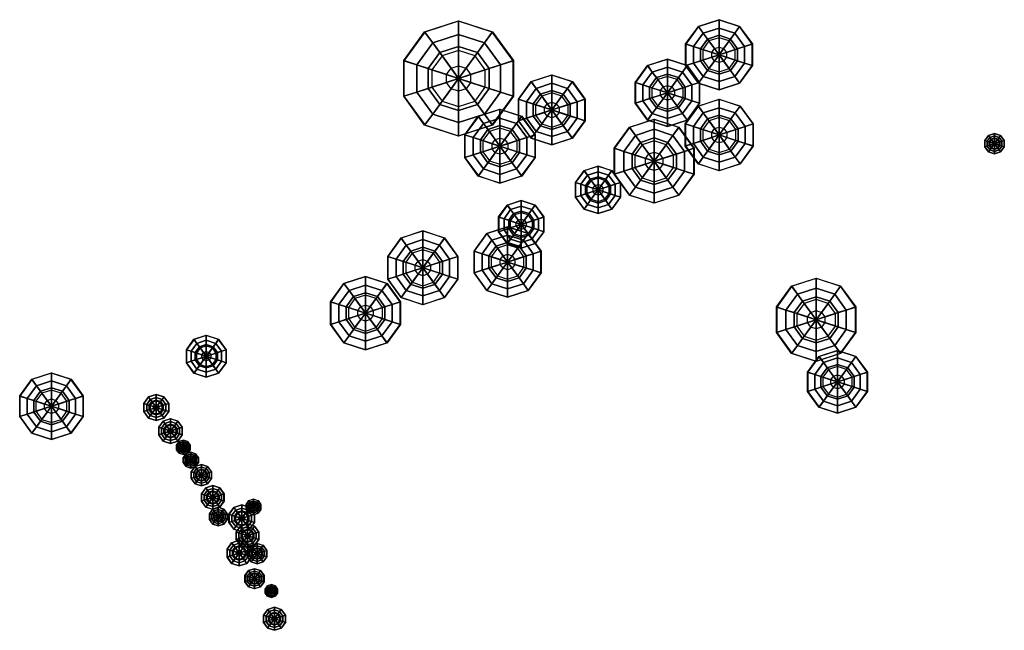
# Model space of a CAD drawing. Header units: metres. Extents: x 530758 to 531158, y 180249 to 180519.
# Tile 2 of 10: x 531008 to 531156, y 180253 to 180344. Entities that reach past the tile are written whole.
import ezdxf

# ---------------------------------------------------------------- set-up
doc = ezdxf.new("R2010")
doc.units = ezdxf.units.M
doc.header["$MEASUREMENT"] = 0
doc.layers.add('Deciduous_Trees_Canopies', color=7, linetype='Continuous', true_color=0x007f00)
doc.layers.add('Deciduous_Trees_Trunks', color=34, linetype='Continuous')

# ---------------------------------------------------------------- blocks, each defined once
blk = doc.blocks.new('tree-deciduous-3dfaces')
at = {"layer": 'Deciduous_Trees_Canopies'}
for points in [[(0, 0.3992, 0.8406), (-0.2346, 0.3229, 0.8406), (-0.308, 0.424, 0.6623), (0, 0.524, 0.6623)], [(-0.308, 0.424, 0.6623), (0, 0.524, 0.6623), (0, 0.5216, 0.4845), (-0.3066, 0.422, 0.4845)], [(0, 0.5216, 0.4845), (-0.3066, 0.422, 0.4845), (-0.2346, 0.3229, 0.3489), (0, 0.3992, 0.3489)], [(0.2346, 0.3229, 0.8406), (0, 0.3992, 0.8406), (0, 0.524, 0.6623), (0.308, 0.424, 0.6623)], [(0, 0.524, 0.6623), (0.308, 0.424, 0.6623), (0.3066, 0.422, 0.4845), (0, 0.5216, 0.4845)], [(0.3066, 0.422, 0.4845), (0, 0.5216, 0.4845), (0, 0.3992, 0.3489), (0.2346, 0.3229, 0.3489)], [(-0.2346, 0.3229, 0.8406), (-0.3796, 0.1234, 0.8406), (-0.4984, 0.1619, 0.6623), (-0.308, 0.424, 0.6623)], [(-0.4984, 0.1619, 0.6623), (-0.308, 0.424, 0.6623), (-0.3066, 0.422, 0.4845), (-0.4961, 0.1612, 0.4845)], [(-0.3066, 0.422, 0.4845), (-0.4961, 0.1612, 0.4845), (-0.3796, 0.1234, 0.3489), (-0.2346, 0.3229, 0.3489)], [(-0.1711, 0.2355, 0.9243), (0, 0.2911, 0.9243), (0, 0.3992, 0.8406), (-0.2346, 0.3229, 0.8406)], [(-0.2346, 0.3229, 0.3489), (0, 0.3992, 0.3489), (0, 0.2555, 0.2806), (-0.1502, 0.2067, 0.2806)], [(0, 0.2911, 0.9243), (0.1711, 0.2355, 0.9243), (0.2346, 0.3229, 0.8406), (0, 0.3992, 0.8406)], [(0, 0.3992, 0.3489), (0.2346, 0.3229, 0.3489), (0.1502, 0.2067, 0.2806), (0, 0.2555, 0.2806)], [(0.3796, 0.1234, 0.8406), (0.2346, 0.3229, 0.8406), (0.308, 0.424, 0.6623), (0.4984, 0.1619, 0.6623)], [(0.4961, 0.1612, 0.4845), (0.3066, 0.422, 0.4845), (0.2346, 0.3229, 0.3489), (0.3796, 0.1234, 0.3489)], [(0.308, 0.424, 0.6623), (0.4984, 0.1619, 0.6623), (0.4961, 0.1612, 0.4845), (0.3066, 0.422, 0.4845)], [(-0.2769, 0.09, 0.9243), (-0.1711, 0.2355, 0.9243), (-0.2346, 0.3229, 0.8406), (-0.3796, 0.1234, 0.8406)], [(-0.3796, 0.1234, 0.3489), (-0.2346, 0.3229, 0.3489), (-0.1502, 0.2067, 0.2806), (-0.243, 0.0789, 0.2806)], [(-0.0677, 0.0932, 0.9997), (0, 0.1152, 0.9997), (0, 0.2911, 0.9243), (-0.1711, 0.2355, 0.9243)], [(0, 0.1152, 0.9997), (0.0677, 0.0932, 0.9997), (0.1711, 0.2355, 0.9243), (0, 0.2911, 0.9243)], [(0.2346, 0.3229, 0.3489), (0.3796, 0.1234, 0.3489), (0.243, 0.0789, 0.2806), (0.1502, 0.2067, 0.2806)], [(0.1711, 0.2355, 0.9243), (0.2769, 0.09, 0.9243), (0.3796, 0.1234, 0.8406), (0.2346, 0.3229, 0.8406)], [(-0.1096, 0.0356, 0.9997), (-0.0677, 0.0932, 0.9997), (-0.1711, 0.2355, 0.9243), (-0.2769, 0.09, 0.9243)], [(-0.1502, 0.2067, 0.2806), (-0.243, 0.0789, 0.2806), (0, 0, 0.2806)], [(0, 0.2555, 0.2806), (-0.1502, 0.2067, 0.2806), (0, 0, 0.2806)], [(0.1502, 0.2067, 0.2806), (0, 0.2555, 0.2806), (0, 0, 0.2806)], [(0.243, 0.0789, 0.2806), (0.1502, 0.2067, 0.2806), (0, 0, 0.2806)], [(0.0677, 0.0932, 0.9997), (0.1096, 0.0356, 0.9997), (0.2769, 0.09, 0.9243), (0.1711, 0.2355, 0.9243)], [(-0.3796, 0.1234, 0.8406), (-0.3796, -0.1234, 0.8406), (-0.4984, -0.1619, 0.6623), (-0.4984, 0.1619, 0.6623)], [(-0.4984, -0.1619, 0.6623), (-0.4984, 0.1619, 0.6623), (-0.4961, 0.1612, 0.4845), (-0.4961, -0.1612, 0.4845)], [(-0.4961, 0.1612, 0.4845), (-0.4961, -0.1612, 0.4845), (-0.3796, -0.1234, 0.3489), (-0.3796, 0.1234, 0.3489)], [(-0.2769, -0.09, 0.9243), (-0.2769, 0.09, 0.9243), (-0.3796, 0.1234, 0.8406), (-0.3796, -0.1234, 0.8406)], [(-0.3796, -0.1234, 0.3489), (-0.3796, 0.1234, 0.3489), (-0.243, 0.0789, 0.2806), (-0.243, -0.0789, 0.2806)], [(-0.1096, -0.0356, 0.9997), (-0.1096, 0.0356, 0.9997), (-0.2769, 0.09, 0.9243), (-0.2769, -0.09, 0.9243)], [(-0.0677, 0.0932, 0.9997), (0, 0, 0.9997), (-0.1096, 0.0356, 0.9997)], [(0, 0.1152, 0.9997), (0, 0, 0.9997), (-0.0677, 0.0932, 0.9997)], [(0.0677, 0.0932, 0.9997), (0, 0, 0.9997), (0, 0.1152, 0.9997)], [(0.1096, 0.0356, 0.9997), (0, 0, 0.9997), (0.0677, 0.0932, 0.9997)], [(0.1096, 0.0356, 0.9997), (0.1096, -0.0356, 0.9997), (0.2769, -0.09, 0.9243), (0.2769, 0.09, 0.9243)], [(0.3796, 0.1234, 0.3489), (0.3796, -0.1234, 0.3489), (0.243, -0.0789, 0.2806), (0.243, 0.0789, 0.2806)], [(0.2769, 0.09, 0.9243), (0.2769, -0.09, 0.9243), (0.3796, -0.1234, 0.8406), (0.3796, 0.1234, 0.8406)], [(0.3796, -0.1234, 0.8406), (0.3796, 0.1234, 0.8406), (0.4984, 0.1619, 0.6623), (0.4984, -0.1619, 0.6623)], [(0.4961, -0.1612, 0.4845), (0.4961, 0.1612, 0.4845), (0.3796, 0.1234, 0.3489), (0.3796, -0.1234, 0.3489)], [(0.4984, 0.1619, 0.6623), (0.4984, -0.1619, 0.6623), (0.4961, -0.1612, 0.4845), (0.4961, 0.1612, 0.4845)], [(-0.243, 0.0789, 0.2806), (-0.243, -0.0789, 0.2806), (0, 0, 0.2806)], [(-0.1502, -0.2067, 0.2806), (0, -0.2555, 0.2806), (0, 0, 0.2806)], [(-0.1096, 0.0356, 0.9997), (0, 0, 0.9997), (-0.1096, -0.0356, 0.9997)], [(-0.0677, -0.0932, 0.9997), (0, 0, 0.9997), (0, -0.1152, 0.9997)], [(0.243, -0.0789, 0.2806), (0.243, 0.0789, 0.2806), (0, 0, 0.2806)], [(0.1096, -0.0356, 0.9997), (0, 0, 0.9997), (0.1096, 0.0356, 0.9997)], [(0, -0.1152, 0.9997), (0, 0, 0.9997), (0.0677, -0.0932, 0.9997)], [(0, -0.2555, 0.2806), (0.1502, -0.2067, 0.2806), (0, 0, 0.2806)], [(0.0677, -0.0932, 0.9997), (0, 0, 0.9997), (0.1096, -0.0356, 0.9997)], [(0.1502, -0.2067, 0.2806), (0.243, -0.0789, 0.2806), (0, 0, 0.2806)], [(-0.2346, -0.3229, 0.3489), (-0.3796, -0.1234, 0.3489), (-0.243, -0.0789, 0.2806), (-0.1502, -0.2067, 0.2806)], [(-0.0677, -0.0932, 0.9997), (-0.1096, -0.0356, 0.9997), (-0.2769, -0.09, 0.9243), (-0.1711, -0.2355, 0.9243)], [(-0.243, -0.0789, 0.2806), (-0.1502, -0.2067, 0.2806), (0, 0, 0.2806)], [(-0.1096, -0.0356, 0.9997), (0, 0, 0.9997), (-0.0677, -0.0932, 0.9997)], [(0.1096, -0.0356, 0.9997), (0.0677, -0.0932, 0.9997), (0.1711, -0.2355, 0.9243), (0.2769, -0.09, 0.9243)], [(0.3796, -0.1234, 0.3489), (0.2346, -0.3229, 0.3489), (0.1502, -0.2067, 0.2806), (0.243, -0.0789, 0.2806)], [(-0.3796, -0.1234, 0.8406), (-0.2346, -0.3229, 0.8406), (-0.308, -0.424, 0.6623), (-0.4984, -0.1619, 0.6623)], [(-0.308, -0.424, 0.6623), (-0.4984, -0.1619, 0.6623), (-0.4961, -0.1612, 0.4845), (-0.3066, -0.422, 0.4845)], [(-0.4961, -0.1612, 0.4845), (-0.3066, -0.422, 0.4845), (-0.2346, -0.3229, 0.3489), (-0.3796, -0.1234, 0.3489)], [(-0.1711, -0.2355, 0.9243), (-0.2769, -0.09, 0.9243), (-0.3796, -0.1234, 0.8406), (-0.2346, -0.3229, 0.8406)], [(0, -0.1152, 0.9997), (-0.0677, -0.0932, 0.9997), (-0.1711, -0.2355, 0.9243), (0, -0.2911, 0.9243)], [(0.0677, -0.0932, 0.9997), (0, -0.1152, 0.9997), (0, -0.2911, 0.9243), (0.1711, -0.2355, 0.9243)], [(0.2769, -0.09, 0.9243), (0.1711, -0.2355, 0.9243), (0.2346, -0.3229, 0.8406), (0.3796, -0.1234, 0.8406)], [(0.2346, -0.3229, 0.8406), (0.3796, -0.1234, 0.8406), (0.4984, -0.1619, 0.6623), (0.308, -0.424, 0.6623)], [(0.3066, -0.422, 0.4845), (0.4961, -0.1612, 0.4845), (0.3796, -0.1234, 0.3489), (0.2346, -0.3229, 0.3489)], [(0.4984, -0.1619, 0.6623), (0.308, -0.424, 0.6623), (0.3066, -0.422, 0.4845), (0.4961, -0.1612, 0.4845)], [(0, -0.3992, 0.3489), (-0.2346, -0.3229, 0.3489), (-0.1502, -0.2067, 0.2806), (0, -0.2555, 0.2806)], [(0, -0.2911, 0.9243), (-0.1711, -0.2355, 0.9243), (-0.2346, -0.3229, 0.8406), (0, -0.3992, 0.8406)], [(0.2346, -0.3229, 0.3489), (0, -0.3992, 0.3489), (0, -0.2555, 0.2806), (0.1502, -0.2067, 0.2806)], [(0.1711, -0.2355, 0.9243), (0, -0.2911, 0.9243), (0, -0.3992, 0.8406), (0.2346, -0.3229, 0.8406)], [(-0.2346, -0.3229, 0.8406), (0, -0.3992, 0.8406), (0, -0.524, 0.6623), (-0.308, -0.424, 0.6623)], [(-0.3066, -0.422, 0.4845), (0, -0.5216, 0.4845), (0, -0.3992, 0.3489), (-0.2346, -0.3229, 0.3489)], [(0, -0.3992, 0.8406), (0.2346, -0.3229, 0.8406), (0.308, -0.424, 0.6623), (0, -0.524, 0.6623)], [(0, -0.5216, 0.4845), (0.3066, -0.422, 0.4845), (0.2346, -0.3229, 0.3489), (0, -0.3992, 0.3489)], [(0, -0.524, 0.6623), (-0.308, -0.424, 0.6623), (-0.3066, -0.422, 0.4845), (0, -0.5216, 0.4845)], [(0.308, -0.424, 0.6623), (0, -0.524, 0.6623), (0, -0.5216, 0.4845), (0.3066, -0.422, 0.4845)]]:
    blk.add_3dface(points, dxfattribs=at)
at = {"layer": 'Deciduous_Trees_Trunks'}
for points in [[(-0.0214, 0.007, 0.5), (0, 0, 0.5), (-0.0133, 0.0182, 0.5)], [(-0.0133, 0.0182), (-0.0214, 0.007), (0, 0)], [(-0.0214, 0.007, 0.5), (-0.0133, 0.0182, 0.5), (-0.0133, 0.0182), (-0.0214, 0.007)], [(-0.0214, -0.007, 0.5), (0, 0, 0.5), (-0.0214, 0.007, 0.5)], [(-0.0214, 0.007), (-0.0214, -0.007), (0, 0)], [(-0.0214, -0.007, 0.5), (-0.0214, 0.007, 0.5), (-0.0214, 0.007), (-0.0214, -0.007)], [(-0.0133, 0.0182, 0.5), (0, 0, 0.5), (0, 0.0226, 0.5)], [(0, 0.0226), (-0.0133, 0.0182), (0, 0)], [(-0.0133, 0.0182, 0.5), (0, 0.0226, 0.5), (0, 0.0226), (-0.0133, 0.0182)], [(0, -0.0226, 0.5), (0, 0, 0.5), (-0.0133, -0.0182, 0.5)], [(-0.0133, -0.0182), (0, -0.0226), (0, 0)], [(0, 0.0226, 0.5), (0, 0, 0.5), (0.0133, 0.0182, 0.5)], [(0.0133, 0.0182), (0, 0.0226), (0, 0)], [(0, 0.0226, 0.5), (0.0133, 0.0182, 0.5), (0.0133, 0.0182), (0, 0.0226)], [(0.0133, 0.0182, 0.5), (0, 0, 0.5), (0.0214, 0.007, 0.5)], [(0.0214, 0.007), (0.0133, 0.0182), (0, 0)], [(0.0214, 0.007, 0.5), (0, 0, 0.5), (0.0214, -0.007, 0.5)], [(0.0214, -0.007), (0.0214, 0.007), (0, 0)], [(0.0133, -0.0182, 0.5), (0, 0, 0.5), (0, -0.0226, 0.5)], [(0, -0.0226), (0.0133, -0.0182), (0, 0)], [(0.0214, -0.007, 0.5), (0, 0, 0.5), (0.0133, -0.0182, 0.5)], [(0.0133, -0.0182), (0.0214, -0.007), (0, 0)], [(0.0133, 0.0182, 0.5), (0.0214, 0.007, 0.5), (0.0214, 0.007), (0.0133, 0.0182)], [(0.0214, 0.007, 0.5), (0.0214, -0.007, 0.5), (0.0214, -0.007), (0.0214, 0.007)], [(-0.0133, -0.0182, 0.5), (0, 0, 0.5), (-0.0214, -0.007, 0.5)], [(-0.0214, -0.007), (-0.0133, -0.0182), (0, 0)], [(-0.0133, -0.0182, 0.5), (-0.0214, -0.007, 0.5), (-0.0214, -0.007), (-0.0133, -0.0182)], [(0, -0.0226, 0.5), (-0.0133, -0.0182, 0.5), (-0.0133, -0.0182), (0, -0.0226)], [(0.0133, -0.0182, 0.5), (0, -0.0226, 0.5), (0, -0.0226), (0.0133, -0.0182)], [(0.0214, -0.007, 0.5), (0.0133, -0.0182, 0.5), (0.0133, -0.0182), (0.0214, -0.007)]]:
    blk.add_3dface(points, dxfattribs=at)

msp = doc.modelspace()

# ---------------------------------------------------------------- block references
for p, xscale, yscale, zscale in [((531073.93, 180335.26, 4.29), 16.48222066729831, 16.48222066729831, 13.89339415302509), ((531112.91, 180338.8, 4.22), 10.02758268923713, 10.02758268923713, 13.51666715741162), ((531105.19, 180333.11, 4.15), 9.641638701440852, 9.641638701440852, 12.52540829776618), ((531087.88, 180330.54, 4.26), 10.0014698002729, 10.0014698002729, 12.83922415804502), ((531112.95, 180326.8, 4.15), 10.21990920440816, 10.21990920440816, 11.59042286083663), ((531080.13, 180325.12, 4.29), 10.56645450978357, 10.56645450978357, 8.276973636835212), ((531103.21, 180322.87, 4.15), 11.98351092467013, 11.98351092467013, 11.59038830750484), ((531154.15, 180325.5, 4.63), 2.925260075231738, 2.925260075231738, 3.417903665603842), ((531094.8, 180318.58, 4.15), 6.786841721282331, 6.786841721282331, 7.510411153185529), ((531083.32, 180313.42, 4.24), 6.813536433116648, 6.813536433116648, 8.10914523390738), ((531081.27, 180307.78, 4.24), 10.06175145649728, 10.06175145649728, 13.57936016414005), ((531068.58, 180306.92, 4.32), 10.5511813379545, 10.5511813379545, 13.78801028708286), ((531060, 180300.13, 4.24), 10.49589461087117, 10.49589461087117, 8.326391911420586), ((531127.44, 180299.13, 3.88), 11.88179770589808, 11.88179770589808, 8.736912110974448), ((531036.18, 180293.67, 4.24), 5.994893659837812, 5.994893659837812, 6.407820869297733), ((531130.64, 180289.84, 3.86), 8.984178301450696, 8.984178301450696, 9.286348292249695), ((531013, 180286.18, 4.17), 9.527071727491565, 9.527071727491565, 11.20721724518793), ((531028.68, 180286, 4.29), 3.758739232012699, 3.758739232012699, 3.179667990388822), ((531030.82, 180282.47, 4.36), 3.549188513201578, 3.549188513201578, 3.309747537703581), ((531032.74, 180280.02, 4.39), 2.062205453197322, 2.062205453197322, 2.326856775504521), ((531033.86, 180278.12, 4.39), 2.271278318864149, 2.271278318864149, 2.731010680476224), ((531035.44, 180275.87, 4.43), 3.039410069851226, 3.039410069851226, 2.993470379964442), ((531037.14, 180272.53, 4.45), 3.392071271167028, 3.392071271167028, 3.571690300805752), ((531043.24, 180271.11, 4.41), 2.222790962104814, 2.222790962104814, 2.861154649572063), ((531037.97, 180269.67, 4.45), 2.667955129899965, 2.667955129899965, 3.374313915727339), ((531041.48, 180269.4, 4.42), 3.841222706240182, 3.841222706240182, 4.147434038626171), ((531042.35, 180266.8, 4.42), 3.387563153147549, 3.387563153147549, 3.451795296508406), ((531041.1, 180264.21, 4.41), 3.662139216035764, 3.662139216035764, 3.757677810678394), ((531043.77, 180264.13, 4.41), 2.912969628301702, 2.912969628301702, 3.159906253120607), ((531043.39, 180260.37, 4.39), 2.862646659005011, 2.862646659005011, 3.68457314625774), ((531045.93, 180258.52, 4.35), 1.859002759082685, 1.859002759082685, 2.467742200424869), ((531046.38, 180254.37, 4.33), 3.302801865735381, 3.302801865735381, 3.289249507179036)]:
    msp.add_blockref('tree-deciduous-3dfaces', p, dxfattribs=dict(xscale=xscale, yscale=yscale, zscale=zscale))

doc.saveas('drawing.dxf')
